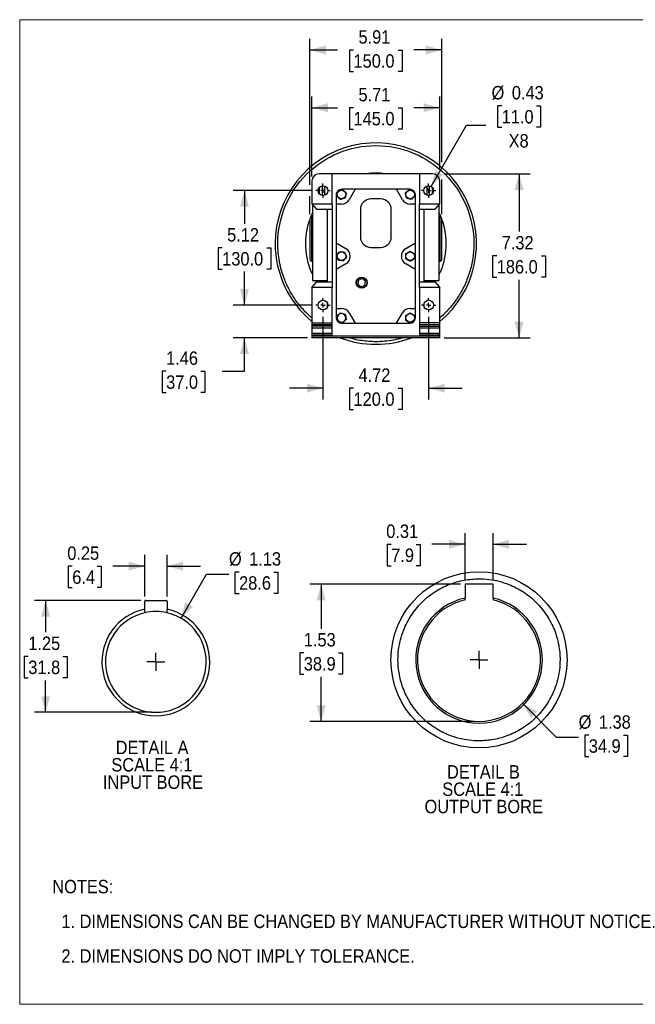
# Model space of a CAD drawing. Header units: inches. Extents: x 0 to 68, y 0 to 44.
# Tile 1 of 11: x 0 to 27.5, y 0 to 44. Entities that reach past the tile are written whole.
import ezdxf

# ---------------------------------------------------------------- set-up
doc = ezdxf.new("R2010")
doc.units = ezdxf.units.IN
doc.header["$LTSCALE"] = 4
doc.header["$MEASUREMENT"] = 0
doc.linetypes.add('SLD-Center', pattern=[0.75, 0.6, -0.05, 0.05, -0.05])
doc.linetypes.add('SLD-Solid', pattern=[0])
doc.layers.add('CENTER', color=40, linetype='SLD-Center')
doc.layers.add('SLD-DEFPOINTS', color=7, linetype='Continuous')
doc.layers.add('DIMENSIONS', color=140, linetype='SLD-Solid', lineweight=25)
doc.layers.add('TEXT', color=140, linetype='SLD-Solid', lineweight=25)
doc.styles.add('SLDTEXTSTYLE0', font='GOTHIC.TTF', dxfattribs={"width": 0.913})
doc.dimstyles.new('SLDDIMSTYLE0', dxfattribs={"dimtxt": 0.6, "dimasz": 0.72, "dimexe": 0, "dimexo": 0.0625, "dimgap": 0.15, "dimtad": 0, "dimtih": 1, "dimtoh": 1, "dimrnd": 1e-09, "dimzin": 12, "dimdsep": 46, "dimtxsty": 'SLDTEXTSTYLE0', "dimsah": 1, "dimcen": 0.09, "dimadec": 0, "dimazin": 3, "dimtfac": 1, "dimtmove": 0, "dimatfit": 0, "dimfxl": 0, "dimfrac": 2, "dimtolj": 1, "dimtzin": 12, "dimarcsym": 0})
doc.dimstyles.new('SLDDIMSTYLE1', dxfattribs={"dimtxt": 0.6, "dimasz": 0.72, "dimexe": 0, "dimexo": 0.0625, "dimgap": 0.15, "dimtad": 0, "dimtih": 1, "dimtoh": 1, "dimrnd": 1e-09, "dimzin": 12, "dimdsep": 46, "dimtxsty": 'SLDTEXTSTYLE0', "dimsah": 1, "dimcen": 0.09, "dimadec": 0, "dimazin": 3, "dimtfac": 1, "dimtofl": 0, "dimtmove": 0, "dimatfit": 3, "dimfxl": 0, "dimfrac": 2, "dimtolj": 1, "dimtzin": 12, "dimarcsym": 0})
doc.dimstyles.new('SLDDIMSTYLE10', dxfattribs={"dimtxt": 0.6, "dimasz": 0.72, "dimexe": 0, "dimexo": 0.0625, "dimgap": 0.15, "dimtad": 0, "dimtih": 1, "dimtoh": 1, "dimlfac": 0.25, "dimrnd": 1e-09, "dimdsep": 46, "dimtxsty": 'SLDTEXTSTYLE0', "dimsah": 1, "dimcen": 0.09, "dimadec": 0, "dimazin": 2, "dimtfac": 1, "dimtmove": 0, "dimatfit": 0, "dimfxl": 0, "dimfrac": 2, "dimtolj": 1, "dimtzin": 12, "dimarcsym": 0})
doc.dimstyles.new('SLDDIMSTYLE11', dxfattribs={"dimtxt": 0.6, "dimasz": 0.72, "dimexe": 0, "dimexo": 0.0625, "dimgap": 0.15, "dimtad": 0, "dimtih": 1, "dimtoh": 1, "dimlfac": 0.25, "dimrnd": 1e-09, "dimzin": 12, "dimdsep": 46, "dimtxsty": 'SLDTEXTSTYLE0', "dimsah": 1, "dimcen": 0.09, "dimadec": 0, "dimazin": 3, "dimtfac": 1, "dimtdec": 3, "dimtofl": 0, "dimtmove": 0, "dimatfit": 3, "dimfxl": 0, "dimfrac": 2, "dimtolj": 1, "dimtzin": 12, "dimarcsym": 0})
doc.dimstyles.new('SLDDIMSTYLE12', dxfattribs={"dimtxt": 0.6, "dimasz": 0.72, "dimexe": 0, "dimexo": 0.0625, "dimgap": 0.15, "dimtad": 0, "dimtih": 1, "dimtoh": 1, "dimlfac": 0.25, "dimrnd": 1e-09, "dimzin": 12, "dimdsep": 46, "dimtxsty": 'SLDTEXTSTYLE0', "dimsah": 1, "dimcen": 0, "dimadec": 0, "dimazin": 3, "dimtfac": 1, "dimtofl": 0, "dimtmove": 0, "dimatfit": 3, "dimfxl": 0, "dimfrac": 2, "dimtolj": 1, "dimtzin": 12, "dimarcsym": 0})
doc.dimstyles.new('SLDDIMSTYLE2', dxfattribs={"dimtxt": 0.6, "dimasz": 0.72, "dimexe": 0, "dimexo": 0.0625, "dimgap": 0.15, "dimtad": 0, "dimtih": 1, "dimtoh": 1, "dimrnd": 1e-09, "dimdsep": 46, "dimtxsty": 'SLDTEXTSTYLE0', "dimsah": 1, "dimcen": 0, "dimadec": 0, "dimazin": 2, "dimtfac": 1, "dimtofl": 0, "dimtmove": 0, "dimatfit": 3, "dimfxl": 0, "dimfrac": 2, "dimtolj": 1, "dimtzin": 12, "dimarcsym": 0})

# ---------------------------------------------------------------- blocks, each defined once
blk = doc.blocks.new('Block2')
at = {"color": 7, "linetype": 'SLD-Solid', "lineweight": 18}
for p, q in [((68, 44), (0, 44)), ((0, 0), (0, 44)), ((68, 0), (68, 44)), ((68, 0), (0, 0))]:
    blk.add_line(p, q, dxfattribs=at)
blk = doc.blocks.new('SW_NOTE_0')
at = {"layer": 'TEXT', "color": 0, "char_height": 0.6, "attachment_point": 1, "style": 'SLDTEXTSTYLE0'}
for s, insert in [('NOTES:', (0, 0.766)), ('  1. DIMENSIONS CAN BE CHANGED BY MANUFACTURER WITHOUT NOTICE.', (0, -0.785)), ('  2. DIMENSIONS DO NOT IMPLY TOLERANCE.', (0, -2.337))]:
    blk.add_mtext(s, dxfattribs=dict(at, insert=insert))
blk = doc.blocks.new('_D')
at = {"layer": 'DIMENSIONS'}
for p, q in [((10.05, 31.245), (10.05, 32.745)), ((13.042, 31.245), (9.55, 31.245)), ((12.866, 29.788), (9.55, 29.788)), ((10.05, 28.293), (10.05, 29.788)), ((6.546, 28.289), (6.363, 28.289)), ((6.363, 28.289), (6.363, 27.336)), ((8.097, 28.289), (8.28, 28.289)), ((8.28, 28.289), (8.28, 27.336)), ((9.05, 28.293), (10.05, 28.293)), ((6.363, 27.336), (6.546, 27.336)), ((8.28, 27.336), (8.097, 27.336))]:
    blk.add_line(p, q, dxfattribs=at)
for points in [[(10.05, 31.245), (10.25, 31.965), (9.85, 31.965)], [(10.05, 29.788), (9.85, 29.068), (10.25, 29.068)]]:
    blk.add_solid(points, dxfattribs=at)
at = {"layer": 'DIMENSIONS', "char_height": 0.6, "attachment_point": 1, "style": 'SLDTEXTSTYLE0'}
for s, insert in [('1.46', (6.546, 29.177)), ('37.0', (6.546, 28.103))]:
    blk.add_mtext(s, dxfattribs=dict(at, insert=insert))
blk = doc.blocks.new('_D_1')
at = {"layer": 'DIMENSIONS'}
for p, q in [((13.042, 36.363), (9.55, 36.363)), ((10.05, 36.363), (10.05, 34.883)), ((9.052, 33.799), (8.87, 33.799)), ((8.87, 33.799), (8.87, 32.847)), ((11.047, 33.799), (11.23, 33.799)), ((11.23, 33.799), (11.23, 32.847)), ((8.87, 32.847), (9.052, 32.847)), ((10.05, 31.245), (10.05, 32.725)), ((11.23, 32.847), (11.047, 32.847)), ((13.042, 31.245), (9.55, 31.245))]:
    blk.add_line(p, q, dxfattribs=at)
for points in [[(10.05, 36.363), (9.85, 35.643), (10.25, 35.643)], [(10.05, 31.245), (10.25, 31.965), (9.85, 31.965)]]:
    blk.add_solid(points, dxfattribs=at)
at = {"layer": 'DIMENSIONS', "char_height": 0.6, "attachment_point": 1, "style": 'SLDTEXTSTYLE0'}
for s, insert in [('5.12', (9.274, 34.687)), ('130.0', (9.052, 33.613))]:
    blk.add_mtext(s, dxfattribs=dict(at, insert=insert))
blk = doc.blocks.new('_D_2')
at = {"layer": 'DIMENSIONS'}
for p, q in [((13.066, 36.996), (13.066, 40.567)), ((18.775, 37.361), (18.775, 40.567)), ((13.066, 40.067), (14.214, 40.067)), ((14.923, 40.063), (14.74, 40.063)), ((14.74, 40.063), (14.74, 39.11)), ((16.918, 40.063), (17.101, 40.063)), ((17.101, 40.063), (17.101, 39.11)), ((18.775, 40.067), (17.627, 40.067)), ((14.74, 39.11), (14.923, 39.11)), ((17.101, 39.11), (16.918, 39.11))]:
    blk.add_line(p, q, dxfattribs=at)
for points in [[(13.066, 40.067), (13.786, 39.867), (13.786, 40.267)], [(18.775, 40.067), (18.055, 40.267), (18.055, 39.867)]]:
    blk.add_solid(points, dxfattribs=at)
at = {"layer": 'DIMENSIONS', "char_height": 0.6, "attachment_point": 1, "style": 'SLDTEXTSTYLE0'}
for s, insert in [('5.71', (15.145, 40.951)), ('145.0', (14.923, 39.877))]:
    blk.add_mtext(s, dxfattribs=dict(at, insert=insert))
blk = doc.blocks.new('_D_3')
at = {"layer": 'DIMENSIONS'}
for p, q in [((13.558, 30.728), (13.558, 27.033)), ((18.283, 30.728), (18.283, 27.033)), ((13.558, 27.533), (12.058, 27.533)), ((14.923, 27.528), (14.74, 27.528)), ((14.74, 27.528), (14.74, 26.576)), ((16.918, 27.528), (17.101, 27.528)), ((17.101, 27.528), (17.101, 26.576)), ((18.283, 27.533), (19.783, 27.533)), ((14.74, 26.576), (14.923, 26.576)), ((17.101, 26.576), (16.918, 26.576))]:
    blk.add_line(p, q, dxfattribs=at)
for points in [[(13.558, 27.533), (12.838, 27.733), (12.838, 27.333)], [(18.283, 27.533), (19.003, 27.333), (19.003, 27.733)]]:
    blk.add_solid(points, dxfattribs=at)
at = {"layer": 'DIMENSIONS', "char_height": 0.6, "attachment_point": 1, "style": 'SLDTEXTSTYLE0'}
for s, insert in [('4.72', (15.145, 28.416)), ('120.0', (14.923, 27.342))]:
    blk.add_mtext(s, dxfattribs=dict(at, insert=insert))
blk = doc.blocks.new('_D_4')
at = {"layer": 'DIMENSIONS'}
for p, q in [((18.965, 37.111), (22.824, 37.111)), ((22.324, 37.111), (22.324, 34.528)), ((21.326, 33.445), (21.143, 33.445)), ((21.143, 33.445), (21.143, 32.492)), ((23.321, 33.445), (23.504, 33.445)), ((23.504, 33.445), (23.504, 32.492)), ((21.143, 32.492), (21.326, 32.492)), ((22.324, 29.788), (22.324, 32.37)), ((23.504, 32.492), (23.321, 32.492)), ((18.975, 29.788), (22.824, 29.788))]:
    blk.add_line(p, q, dxfattribs=at)
for points in [[(22.324, 37.111), (22.124, 36.391), (22.524, 36.391)], [(22.324, 29.788), (22.524, 30.508), (22.124, 30.508)]]:
    blk.add_solid(points, dxfattribs=at)
at = {"layer": 'DIMENSIONS', "char_height": 0.6, "attachment_point": 1, "style": 'SLDTEXTSTYLE0'}
for s, insert in [('7.32', (21.548, 34.333)), ('186.0', (21.326, 33.259))]:
    blk.add_mtext(s, dxfattribs=dict(at, insert=insert))
blk = doc.blocks.new('_D_5')
at = {"layer": 'DIMENSIONS'}
for p, q in [((21.548, 40.15), (21.365, 40.15)), ((21.365, 40.15), (21.365, 39.198)), ((23.099, 40.15), (23.282, 40.15)), ((23.282, 40.15), (23.282, 39.198)), ((18.391, 36.55), (19.97, 39.286)), ((19.97, 39.286), (20.845, 39.286)), ((21.365, 39.198), (21.548, 39.198)), ((23.282, 39.198), (23.099, 39.198))]:
    blk.add_line(p, q, dxfattribs=at)
blk.add_solid([(18.391, 36.55), (18.924, 37.074), (18.578, 37.274)], dxfattribs=at)
at = {"layer": 'DIMENSIONS', "char_height": 0.6, "attachment_point": 1, "style": 'SLDTEXTSTYLE0'}
for s, insert in [('%%c', (21.095, 41.038)), ('0.43', (22, 41.038)), ('11.0', (21.548, 39.964)), ('X8', (21.858, 38.89))]:
    blk.add_mtext(s, dxfattribs=dict(at, insert=insert))
blk = doc.blocks.new('_D_6')
at = {"layer": 'DIMENSIONS'}
for p, q in [((12.968, 36.613), (12.968, 43.146)), ((18.873, 37.636), (18.873, 43.146)), ((12.968, 42.646), (14.214, 42.646)), ((14.923, 42.641), (14.74, 42.641)), ((14.74, 42.641), (14.74, 41.689)), ((16.918, 42.641), (17.101, 42.641)), ((17.101, 42.641), (17.101, 41.689)), ((18.873, 42.646), (17.627, 42.646)), ((14.74, 41.689), (14.923, 41.689)), ((17.101, 41.689), (16.918, 41.689)), ((18.873, 35.303), (18.873, 36.861)), ((12.968, 35.303), (12.968, 36.113))]:
    blk.add_line(p, q, dxfattribs=at)
for points in [[(12.968, 42.646), (13.688, 42.446), (13.688, 42.846)], [(18.873, 42.646), (18.153, 42.846), (18.153, 42.446)]]:
    blk.add_solid(points, dxfattribs=at)
at = {"layer": 'DIMENSIONS', "char_height": 0.6, "attachment_point": 1, "style": 'SLDTEXTSTYLE0'}
for s, insert in [('5.91', (15.145, 43.529)), ('150.0', (14.923, 42.455))]:
    blk.add_mtext(s, dxfattribs=dict(at, insert=insert))
blk = doc.blocks.new('SW_CENTERMARKSYMBOL_0')
at = {"layer": 'CENTER', "color": 0}
for p, q in [((-0.2, 0), (-0.317, 0)), ((0, 0), (-0.1, 0)), ((0, 0.2), (0, 0.317)), ((0, 0), (0, 0.1)), ((0, 0), (0, -0.1)), ((0, 0), (0.1, 0)), ((0.2, 0), (0.317, 0)), ((0, -0.2), (0, -0.317))]:
    blk.add_line(p, q, dxfattribs=at)
blk = doc.blocks.new('SW_CENTERMARKSYMBOL_1')
at = {"layer": 'CENTER', "color": 0}
for p, q in [((-0.2, 0), (-0.317, 0)), ((0, 0), (-0.1, 0)), ((0, 0.2), (0, 0.317)), ((0, 0), (0, 0.1)), ((0, 0), (0, -0.1)), ((0, 0), (0.1, 0)), ((0.2, 0), (0.317, 0)), ((0, -0.2), (0, -0.317))]:
    blk.add_line(p, q, dxfattribs=at)
blk = doc.blocks.new('SW_CENTERMARKSYMBOL_2')
at = {"layer": 'CENTER', "color": 0}
for p, q in [((-0.2, 0), (-0.317, 0)), ((0, 0), (-0.1, 0)), ((0, 0.2), (0, 0.317)), ((0, 0), (0, 0.1)), ((0, 0), (0, -0.1)), ((0, 0), (0.1, 0)), ((0.2, 0), (0.317, 0)), ((0, -0.2), (0, -0.317))]:
    blk.add_line(p, q, dxfattribs=at)
blk = doc.blocks.new('SW_CENTERMARKSYMBOL_3')
at = {"layer": 'CENTER', "color": 0}
for p, q in [((-0.2, 0), (-0.317, 0)), ((0, 0), (-0.1, 0)), ((0, 0.2), (0, 0.317)), ((0, 0), (0, 0.1)), ((0, 0), (0, -0.1)), ((0, 0), (0.1, 0)), ((0.2, 0), (0.317, 0)), ((0, -0.2), (0, -0.317))]:
    blk.add_line(p, q, dxfattribs=at)
blk = doc.blocks.new('_D_24')
at = {"layer": 'DIMENSIONS'}
for p, q in [((5.588, 18.217), (5.588, 20.08)), ((6.588, 18.217), (6.588, 20.08)), ((2.35, 19.575), (2.167, 19.575)), ((2.167, 19.575), (2.167, 18.622)), ((3.458, 19.575), (3.641, 19.575)), ((3.641, 19.575), (3.641, 18.622)), ((5.588, 19.58), (4.167, 19.58)), ((6.588, 19.58), (8.088, 19.58)), ((2.167, 18.622), (2.35, 18.622)), ((3.641, 18.622), (3.458, 18.622))]:
    blk.add_line(p, q, dxfattribs=at)
for points in [[(5.588, 19.58), (4.868, 19.78), (4.868, 19.38)], [(6.588, 19.58), (7.308, 19.38), (7.308, 19.78)]]:
    blk.add_solid(points, dxfattribs=at)
at = {"layer": 'DIMENSIONS', "char_height": 0.6, "attachment_point": 1, "style": 'SLDTEXTSTYLE0'}
for s, insert in [('0.25', (2.128, 20.463)), ('6.4', (2.35, 19.389))]:
    blk.add_mtext(s, dxfattribs=dict(at, insert=insert))
blk = doc.blocks.new('_D_25')
at = {"layer": 'DIMENSIONS'}
for p, q in [((5.419, 18.049), (0.661, 18.049)), ((1.161, 18.049), (1.161, 16.628)), ((0.385, 15.544), (0.202, 15.544)), ((0.202, 15.544), (0.202, 14.592)), ((1.936, 15.544), (2.119, 15.544)), ((2.119, 15.544), (2.119, 14.592)), ((0.202, 14.592), (0.385, 14.592)), ((2.119, 14.592), (1.936, 14.592)), ((1.161, 13.049), (1.161, 14.47)), ((5.888, 13.049), (0.661, 13.049))]:
    blk.add_line(p, q, dxfattribs=at)
for points in [[(1.161, 18.049), (0.961, 17.329), (1.361, 17.329)], [(1.161, 13.049), (1.361, 13.769), (0.961, 13.769)]]:
    blk.add_solid(points, dxfattribs=at)
at = {"layer": 'DIMENSIONS', "char_height": 0.6, "attachment_point": 1, "style": 'SLDTEXTSTYLE0'}
for s, insert in [('1.25', (0.385, 16.433)), ('31.8', (0.385, 15.358))]:
    blk.add_mtext(s, dxfattribs=dict(at, insert=insert))
blk = doc.blocks.new('_D_26')
at = {"layer": 'DIMENSIONS'}
for p, q in [((7.214, 17.25), (8.355, 19.227)), ((8.355, 19.227), (9.355, 19.227)), ((9.808, 19.315), (9.625, 19.315)), ((9.625, 19.315), (9.625, 18.363)), ((11.359, 19.315), (11.542, 19.315)), ((11.542, 19.315), (11.542, 18.363)), ((9.625, 18.363), (9.808, 18.363)), ((11.542, 18.363), (11.359, 18.363))]:
    blk.add_line(p, q, dxfattribs=at)
blk.add_solid([(7.214, 17.25), (7.747, 17.773), (7.4, 17.973)], dxfattribs=at)
at = {"layer": 'DIMENSIONS', "char_height": 0.6, "attachment_point": 1, "style": 'SLDTEXTSTYLE0'}
for s, insert in [('%%c', (9.355, 20.204)), ('1.13', (10.26, 20.204)), ('28.6', (9.808, 19.129))]:
    blk.add_mtext(s, dxfattribs=dict(at, insert=insert))
blk = doc.blocks.new('SW_NOTE_1')
at = {"layer": 'TEXT', "color": 0, "char_height": 0.6, "attachment_point": 2, "style": 'SLDTEXTSTYLE0'}
for s, insert in [('DETAIL A', (1.613, 0.766)), ('SCALE 4:1', (1.604, -0.009)), ('INPUT BORE', (1.653, -0.785))]:
    blk.add_mtext(s, dxfattribs=dict(at, insert=insert))
blk = doc.blocks.new('SW_CENTERMARKSYMBOL_14')
at = {"layer": 'CENTER', "color": 0}
for q in [(-0.4, 0), (0, 0.4), (0, -0.4), (0.4, 0)]:
    blk.add_line((0, 0), q, dxfattribs=at)
blk = doc.blocks.new('_D_27')
at = {"layer": 'DIMENSIONS'}
for p, q in [((19.909, 18.969), (19.909, 21.057)), ((21.159, 18.969), (21.159, 21.057)), ((16.609, 20.552), (16.426, 20.552)), ((16.426, 20.552), (16.426, 19.6)), ((17.717, 20.552), (17.9, 20.552)), ((17.9, 20.552), (17.9, 19.6)), ((19.909, 20.557), (18.426, 20.557)), ((21.159, 20.557), (22.659, 20.557)), ((16.426, 19.6), (16.609, 19.6)), ((17.9, 19.6), (17.717, 19.6))]:
    blk.add_line(p, q, dxfattribs=at)
for points in [[(19.909, 20.557), (19.189, 20.757), (19.189, 20.357)], [(21.159, 20.557), (21.879, 20.357), (21.879, 20.757)]]:
    blk.add_solid(points, dxfattribs=at)
at = {"layer": 'DIMENSIONS', "char_height": 0.6, "attachment_point": 1, "style": 'SLDTEXTSTYLE0'}
for s, insert in [('0.31', (16.387, 21.44)), ('7.9', (16.609, 20.366))]:
    blk.add_mtext(s, dxfattribs=dict(at, insert=insert))
blk = doc.blocks.new('_D_28')
at = {"layer": 'DIMENSIONS'}
for p, q in [((19.709, 18.769), (12.976, 18.769)), ((13.476, 18.769), (13.476, 16.785)), ((12.7, 15.702), (12.517, 15.702)), ((12.517, 15.702), (12.517, 14.749)), ((14.251, 15.702), (14.434, 15.702)), ((14.434, 15.702), (14.434, 14.749)), ((12.517, 14.749), (12.7, 14.749)), ((13.476, 12.644), (13.476, 14.627)), ((14.434, 14.749), (14.251, 14.749)), ((20.334, 12.644), (12.976, 12.644))]:
    blk.add_line(p, q, dxfattribs=at)
for points in [[(13.476, 18.769), (13.276, 18.049), (13.676, 18.049)], [(13.476, 12.644), (13.676, 13.364), (13.276, 13.364)]]:
    blk.add_solid(points, dxfattribs=at)
at = {"layer": 'DIMENSIONS', "char_height": 0.6, "attachment_point": 1, "style": 'SLDTEXTSTYLE0'}
for s, insert in [('1.53', (12.7, 16.59)), ('38.9', (12.7, 15.516))]:
    blk.add_mtext(s, dxfattribs=dict(at, insert=insert))
blk = doc.blocks.new('_D_29')
at = {"layer": 'DIMENSIONS'}
for p, q in [((22.478, 13.45), (23.988, 11.94)), ((23.988, 11.94), (24.988, 11.94)), ((25.441, 12.028), (25.258, 12.028)), ((25.258, 12.028), (25.258, 11.075)), ((26.992, 12.028), (27.175, 12.028)), ((27.175, 12.028), (27.175, 11.075)), ((25.258, 11.075), (25.441, 11.075)), ((27.175, 11.075), (26.992, 11.075))]:
    blk.add_line(p, q, dxfattribs=at)
blk.add_solid([(22.478, 13.45), (22.846, 12.799), (23.129, 13.082)], dxfattribs=at)
at = {"layer": 'DIMENSIONS', "char_height": 0.6, "attachment_point": 1, "style": 'SLDTEXTSTYLE0'}
for s, insert in [('%%c', (24.988, 12.916)), ('1.38', (25.893, 12.916)), ('34.9', (25.441, 11.842))]:
    blk.add_mtext(s, dxfattribs=dict(at, insert=insert))
blk = doc.blocks.new('SW_NOTE_2')
at = {"layer": 'TEXT', "color": 0, "char_height": 0.6, "attachment_point": 2, "style": 'SLDTEXTSTYLE0'}
for s, insert in [('DETAIL B', (1.566, 0.766)), ('SCALE 4:1', (1.538, -0.009)), ('OUTPUT BORE', (1.577, -0.785))]:
    blk.add_mtext(s, dxfattribs=dict(at, insert=insert))
blk = doc.blocks.new('SW_CENTERMARKSYMBOL_15')
at = {"layer": 'CENTER', "color": 0}
for q in [(-0.4, 0), (0, 0.4), (0, -0.4), (0.4, 0)]:
    blk.add_line((0, 0), q, dxfattribs=at)

msp = doc.modelspace()

# ---------------------------------------------------------------- linework, layer by layer
for p, q in [((13.972, 37.111), (13.381, 37.111)), ((13.972, 35.772), (13.972, 37.111)), ((17.869, 37.111), (13.972, 37.111)), ((18.46, 37.111), (17.869, 37.111)), ((17.869, 37.111), (17.869, 35.772)), ((13.066, 36.796), (13.066, 35.772)), ((13.539, 36.147), (13.539, 36.578)), ((13.62, 36.57), (13.62, 36.155)), ((18.222, 36.155), (18.222, 36.57)), ((18.302, 36.578), (18.302, 36.147)), ((18.775, 35.772), (18.775, 36.796)), ((13.388, 36.282), (13.358, 36.28)), ((13.387, 36.496), (13.387, 36.373)), ((14.149, 36.174), (14.149, 35.76)), ((14.994, 36.422), (14.405, 36.422)), ((14.994, 36.422), (14.726, 35.957)), ((16.847, 36.422), (14.994, 36.422)), ((17.115, 35.957), (16.847, 36.422)), ((17.437, 36.422), (16.847, 36.422)), ((17.692, 35.76), (17.692, 36.174)), ((18.454, 36.374), (18.454, 36.496)), ((13.066, 35.772), (13.972, 35.772)), ((13.066, 35.772), (13.263, 35.536)), ((13.086, 35.749), (13.086, 32.347)), ((13.972, 35.772), (13.972, 35.536)), ((14.149, 35.76), (14.149, 34.021)), ((14.385, 35.76), (14.149, 35.76)), ((16.137, 35.989), (15.704, 35.989)), ((17.692, 35.76), (17.456, 35.76)), ((17.692, 34.021), (17.692, 35.76)), ((17.869, 35.772), (18.775, 35.772)), ((17.869, 35.536), (17.869, 35.772)), ((18.578, 35.536), (18.775, 35.772)), ((18.755, 32.347), (18.755, 35.749)), ((13.263, 35.536), (13.755, 35.536)), ((13.755, 35.536), (13.972, 35.536)), ((13.755, 32.268), (13.755, 35.536)), ((13.972, 35.536), (13.972, 32.268)), ((15.232, 35.516), (15.232, 34.296)), ((16.61, 34.296), (16.61, 35.516)), ((17.869, 35.536), (18.086, 35.536)), ((17.869, 32.268), (17.869, 35.536)), ((18.086, 35.536), (18.578, 35.536)), ((18.086, 32.268), (18.086, 35.536)), ((13.086, 35.182), (13.047, 35.182)), ((13.047, 35.182), (13.047, 34.197)), ((18.795, 35.182), (18.755, 35.182)), ((18.795, 34.197), (18.795, 35.182)), ((13.047, 34.197), (13.047, 33.213)), ((14.149, 34.021), (14.582, 33.771)), ((14.149, 34.021), (14.149, 32.839)), ((17.259, 33.771), (17.692, 34.021)), ((17.692, 32.839), (17.692, 34.021)), ((18.795, 33.213), (18.795, 34.197)), ((15.704, 33.823), (16.137, 33.823)), ((13.047, 33.213), (13.086, 33.213)), ((14.582, 33.089), (14.149, 32.839)), ((17.692, 32.839), (17.259, 33.089)), ((18.755, 33.213), (18.795, 33.213)), ((14.149, 32.839), (14.149, 31.099)), ((17.692, 31.099), (17.692, 32.839)), ((13.066, 32.032), (13.263, 32.268)), ((13.086, 32.347), (13.755, 32.347)), ((13.755, 32.268), (13.263, 32.268)), ((13.322, 32.347), (13.322, 32.268)), ((13.972, 32.268), (13.755, 32.268)), ((13.972, 32.268), (13.972, 32.032)), ((15.146, 32.359), (15.123, 32.179)), ((15.123, 32.179), (15.267, 32.068)), ((15.314, 32.429), (15.146, 32.359)), ((15.267, 32.068), (15.435, 32.138)), ((15.459, 32.318), (15.314, 32.429)), ((15.435, 32.138), (15.459, 32.318)), ((17.869, 32.032), (17.869, 32.268)), ((18.086, 32.268), (17.869, 32.268)), ((18.086, 32.347), (18.755, 32.347)), ((18.578, 32.268), (18.086, 32.268)), ((18.519, 32.268), (18.519, 32.347)), ((18.578, 32.268), (18.775, 32.032)), ((13.972, 32.032), (13.066, 32.032)), ((13.066, 32.032), (13.066, 30.457)), ((13.972, 30.457), (13.972, 32.032)), ((18.775, 32.032), (17.869, 32.032)), ((17.869, 32.032), (17.869, 30.457)), ((18.775, 30.457), (18.775, 32.032)), ((13.755, 31.154), (13.755, 31.335)), ((18.086, 31.154), (18.086, 31.335)), ((14.149, 31.099), (14.385, 31.099)), ((14.149, 31.099), (14.149, 30.693)), ((14.325, 30.893), (14.334, 30.86)), ((14.726, 30.902), (14.994, 30.438)), ((16.847, 30.438), (17.115, 30.902)), ((17.456, 31.099), (17.692, 31.099)), ((17.692, 30.693), (17.692, 31.099)), ((13.066, 30.457), (13.972, 30.457)), ((13.066, 30.457), (13.066, 30.379)), ((13.066, 30.379), (13.972, 30.379)), ((13.066, 30.379), (13.066, 30.3)), ((13.972, 30.379), (13.972, 30.457)), ((13.972, 30.3), (13.972, 30.379)), ((14.405, 30.438), (14.994, 30.438)), ((14.437, 30.487), (14.446, 30.455)), ((14.994, 30.438), (16.847, 30.438)), ((16.847, 30.438), (17.436, 30.438)), ((18.775, 30.457), (17.869, 30.457)), ((17.869, 30.457), (17.869, 30.379)), ((17.869, 30.379), (18.775, 30.379)), ((17.869, 30.379), (17.869, 30.3)), ((18.775, 30.379), (18.775, 30.457)), ((18.775, 30.3), (18.775, 30.379)), ((13.972, 30.3), (13.066, 30.3)), ((13.066, 30.3), (13.066, 30.221)), ((13.972, 30.221), (13.066, 30.221)), ((13.066, 30.221), (13.066, 29.985)), ((13.066, 29.985), (13.972, 29.985)), ((13.066, 29.985), (13.066, 29.906)), ((13.972, 30.221), (13.972, 30.3)), ((13.972, 29.985), (13.972, 30.221)), ((13.972, 29.906), (13.972, 29.985)), ((17.869, 30.3), (18.775, 30.3)), ((17.869, 30.3), (17.869, 30.221)), ((18.775, 30.221), (17.869, 30.221)), ((17.869, 30.221), (17.869, 29.985)), ((17.869, 29.985), (18.775, 29.985)), ((17.869, 29.985), (17.869, 29.906)), ((18.775, 30.221), (18.775, 30.3)), ((18.775, 29.985), (18.775, 30.221)), ((18.775, 29.906), (18.775, 29.985)), ((13.972, 29.906), (13.066, 29.906)), ((13.066, 29.906), (13.066, 29.867)), ((13.066, 29.867), (18.775, 29.867)), ((13.066, 29.867), (13.066, 29.788)), ((18.775, 29.788), (13.066, 29.788)), ((18.775, 29.906), (17.869, 29.906)), ((18.775, 29.867), (18.775, 29.906)), ((18.775, 29.788), (18.775, 29.867)), ((21.159, 18.769), (19.909, 18.769)), ((19.909, 18.769), (19.909, 18.156)), ((21.159, 18.156), (21.159, 18.769)), ((5.619, 18.049), (6.556, 18.049)), ((19.909, 18.072), (19.909, 18.156)), ((21.159, 18.156), (21.159, 18.072)), ((5.588, 17.656), (5.588, 18.017)), ((5.588, 17.495), (5.588, 17.656)), ((6.588, 18.017), (6.588, 17.656)), ((6.588, 17.495), (6.588, 17.656))]:
    msp.add_line(p, q)
at = {"flags": 128}
for points in [[(18.483, 36.28), (18.469, 36.281), (18.453, 36.282)], [(13.285, 32.268), (13.24, 32.34), (13.235, 32.347)], [(18.606, 32.347), (18.602, 32.34), (18.556, 32.268)]]:
    msp.add_lwpolyline(points, dxfattribs=at)
for centre, radius in [((13.558, 36.363), 0.217), ((18.283, 36.363), 0.217), ((14.385, 36.186), 0.193), ((17.456, 36.186), 0.193), ((14.385, 33.43), 0.193), ((17.456, 33.43), 0.193), ((15.291, 32.249), 0.246), ((15.291, 32.249), 0.245), ((15.291, 32.249), 0.228), ((13.558, 31.245), 0.217), ((18.283, 31.245), 0.217), ((17.456, 30.674), 0.193), ((20.534, 15.394), 3.937)]:
    msp.add_circle(centre, radius)
for centre, radius, start, end in [((15.921, 33.993), 4.5, 309.3678, 180), ((13.381, 36.796), 0.315, 90, 180), ((15.921, 33.993), 3.15, 81.8904, 98.1096), ((18.46, 36.796), 0.315, 0, 90), ((14.405, 36.166), 0.256, 138.791, 178.2368), ((14.405, 36.166), 0.256, 90, 136.6108), ((17.437, 36.166), 0.256, 1.7632, 90), ((14.385, 36.154), 0.394, 270, 330), ((15.704, 35.516), 0.472, 90, 180), ((16.137, 35.516), 0.472, 0, 90), ((17.456, 36.154), 0.394, 210, 270), ((15.921, 33.993), 3.15, 154.1581, 158.1675), ((15.921, 33.993), 3.15, 21.8325, 25.8419), ((15.921, 33.993), 3.15, 159.8576, 205.8419), ((13.047, 35.103), 0.0787, 90, 180), ((15.921, 33.993), 3.15, 334.1581, 20.1591), ((18.795, 35.103), 0.0787, 0, 90), ((15.921, 33.993), 4.5, 180, 230.6322), ((15.704, 34.296), 0.472, 180, 270), ((16.137, 34.296), 0.472, 270, 0), ((14.385, 33.43), 0.394, 300, 60), ((17.456, 33.43), 0.394, 120, 240), ((13.047, 33.292), 0.0787, 180, 270), ((18.795, 33.292), 0.0787, 270, 0), ((14.385, 30.674), 0.193, 105.3847, 285.3847), ((14.385, 30.674), 0.193, 285.3847, 105.3847), ((14.385, 30.705), 0.394, 30, 90), ((17.456, 30.705), 0.394, 90, 150), ((14.405, 30.693), 0.256, 180, 270), ((17.436, 30.693), 0.256, 270, 0), ((15.921, 33.993), 4.5, 249.1287, 290.8713), ((5.619, 18.017), 0.0315, 89.9998, 180.0001), ((6.556, 18.017), 0.0315, 359.9999, 90.0002), ((20.534, 15.394), 2.832, 102.7503, 77.2497), ((20.534, 15.394), 2.75, 103.1366, 76.8634), ((6.088, 15.3), 2.409, 101.9808, 78.0192), ((6.088, 15.3), 2.251, 102.8327, 77.1673), ((6.088, 15.3), 2.251, 77.1673, 102.8327)]:
    msp.add_arc(centre, radius, start, end)
for points, knots in [([(11.539, 33.993), (11.539, 35.155), (12, 36.269), (13.644, 37.913), (14.759, 38.375), (17.083, 38.375), (18.197, 37.913), (19.841, 36.269), (20.303, 35.155), (20.303, 33.993)], [0, 0, 0, 0, 0.25, 0.25, 0.5, 0.5, 0.75, 0.75, 1, 1, 1, 1]), ([(13.387, 36.373), (13.387, 36.364), (13.387, 36.339), (13.388, 36.296), (13.388, 36.259), (13.388, 36.237), (13.388, 36.234)], [0, 0, 0, 0, 0.201479, 0.538333, 0.929012, 1, 1, 1, 1]), ([(14.169, 36.116), (14.177, 36.153), (14.185, 36.19), (14.197, 36.245), (14.201, 36.264), (14.209, 36.302), (14.213, 36.32), (14.217, 36.338)], [0, 0, 0, 0, 0.5, 0.5, 0.75, 0.75, 1, 1, 1, 1]), ([(14.337, 35.963), (14.309, 35.989), (14.281, 36.014), (14.239, 36.052), (14.225, 36.065), (14.197, 36.091), (14.183, 36.104), (14.169, 36.116)], [0, 0, 0, 0, 0.5, 0.5, 0.75, 0.75, 1, 1, 1, 1]), ([(14.217, 36.338), (14.253, 36.35), (14.288, 36.361), (14.343, 36.379), (14.361, 36.385), (14.397, 36.396), (14.415, 36.402), (14.433, 36.408)], [0, 0, 0, 0, 0.5, 0.5, 0.75, 0.75, 1, 1, 1, 1]), ([(14.433, 36.408), (14.461, 36.383), (14.489, 36.357), (14.531, 36.319), (14.545, 36.306), (14.574, 36.28), (14.588, 36.268), (14.602, 36.255)], [0, 0, 0, 0, 0.5, 0.5, 0.75, 0.75, 1, 1, 1, 1]), ([(14.602, 36.255), (14.594, 36.218), (14.586, 36.182), (14.574, 36.126), (14.57, 36.107), (14.561, 36.07), (14.557, 36.051), (14.553, 36.033)], [0, 0, 0, 0, 0.5, 0.5, 0.75, 0.75, 1, 1, 1, 1]), ([(17.24, 36.255), (17.267, 36.28), (17.295, 36.306), (17.338, 36.344), (17.352, 36.357), (17.38, 36.382), (17.394, 36.395), (17.408, 36.408)], [0, 0, 0, 0, 0.5, 0.5, 0.75, 0.75, 1, 1, 1, 1]), ([(17.288, 36.033), (17.28, 36.07), (17.272, 36.107), (17.26, 36.162), (17.256, 36.181), (17.248, 36.218), (17.244, 36.237), (17.24, 36.255)], [0, 0, 0, 0, 0.5, 0.5, 0.75, 0.75, 1, 1, 1, 1]), ([(17.408, 36.408), (17.444, 36.396), (17.48, 36.385), (17.534, 36.367), (17.552, 36.361), (17.589, 36.35), (17.607, 36.344), (17.625, 36.338)], [0, 0, 0, 0, 0.5, 0.5, 0.75, 0.75, 1, 1, 1, 1]), ([(17.672, 36.116), (17.645, 36.091), (17.617, 36.066), (17.574, 36.027), (17.56, 36.014), (17.532, 35.989), (17.518, 35.976), (17.504, 35.963)], [0, 0, 0, 0, 0.5, 0.5, 0.75, 0.75, 1, 1, 1, 1]), ([(17.625, 36.338), (17.632, 36.302), (17.64, 36.265), (17.652, 36.209), (17.656, 36.19), (17.664, 36.153), (17.668, 36.134), (17.672, 36.116)], [0, 0, 0, 0, 0.5, 0.5, 0.75, 0.75, 1, 1, 1, 1]), ([(18.453, 36.236), (18.453, 36.238), (18.454, 36.284), (18.454, 36.331), (18.454, 36.373), (18.454, 36.374)], [0, 0, 0, 0, 0.0563, 0.985714, 1, 1, 1, 1]), ([(14.553, 36.033), (14.518, 36.021), (14.482, 36.01), (14.428, 35.992), (14.409, 35.987), (14.373, 35.975), (14.355, 35.969), (14.337, 35.963)], [0, 0, 0, 0, 0.5, 0.5, 0.75, 0.75, 1, 1, 1, 1]), ([(17.504, 35.963), (17.468, 35.975), (17.432, 35.986), (17.378, 36.004), (17.36, 36.01), (17.323, 36.021), (17.305, 36.027), (17.288, 36.033)], [0, 0, 0, 0, 0.5, 0.5, 0.75, 0.75, 1, 1, 1, 1]), ([(12.968, 35.103), (12.968, 35.103), (12.968, 35.008), (12.968, 34.668), (12.968, 34.438), (12.968, 33.957), (12.968, 33.727), (12.968, 33.387), (12.968, 33.292), (12.968, 33.292)], [0, 0, 0, 0, 0.25, 0.25, 0.5, 0.5, 0.75, 0.75, 1, 1, 1, 1]), ([(18.873, 33.292), (18.873, 33.292), (18.873, 33.387), (18.873, 33.727), (18.873, 33.957), (18.873, 34.438), (18.873, 34.668), (18.873, 35.008), (18.873, 35.103), (18.873, 35.103)], [0, 0, 0, 0, 0.25, 0.25, 0.5, 0.5, 0.75, 0.75, 1, 1, 1, 1]), ([(13.066, 30.674), (12.983, 30.746), (12.824, 30.884), (12.614, 31.113), (12.423, 31.347), (12.251, 31.592), (12.096, 31.847), (11.961, 32.109), (11.825, 32.421), (11.702, 32.782), (11.607, 33.19), (11.549, 33.594), (11.542, 33.861), (11.539, 33.993)], [0, 0, 0, 0, 0.087205, 0.167363, 0.247334, 0.327071, 0.405963, 0.484266, 0.561936, 0.676057, 0.787352, 0.895436, 1, 1, 1, 1]), ([(20.303, 33.993), (20.3, 33.888), (20.296, 33.675), (20.259, 33.353), (20.199, 33.028), (20.112, 32.701), (20.005, 32.394), (19.881, 32.109), (19.745, 31.847), (19.564, 31.549), (19.328, 31.225), (19.057, 30.928), (18.869, 30.745), (18.783, 30.675), (18.775, 30.669)], [0, 0, 0, 0, 0.0835788, 0.1692773, 0.2569697, 0.3465084, 0.4377286, 0.5153242, 0.5935572, 0.6723832, 0.7918593, 0.9119741, 0.9920601, 1, 1, 1, 1]), ([(14.159, 33.453), (14.181, 33.484), (14.203, 33.514), (14.237, 33.56), (14.248, 33.576), (14.271, 33.607), (14.282, 33.622), (14.293, 33.637)], [0, 0, 0, 0, 0.5, 0.5, 0.75, 0.75, 1, 1, 1, 1]), ([(14.252, 33.246), (14.236, 33.28), (14.221, 33.314), (14.198, 33.367), (14.19, 33.384), (14.174, 33.419), (14.167, 33.436), (14.159, 33.453)], [0, 0, 0, 0, 0.5, 0.5, 0.75, 0.75, 1, 1, 1, 1]), ([(14.293, 33.637), (14.33, 33.633), (14.367, 33.629), (14.424, 33.624), (14.443, 33.622), (14.481, 33.618), (14.5, 33.616), (14.519, 33.614)], [0, 0, 0, 0, 0.5, 0.5, 0.75, 0.75, 1, 1, 1, 1]), ([(14.519, 33.614), (14.534, 33.579), (14.549, 33.545), (14.573, 33.493), (14.58, 33.475), (14.596, 33.44), (14.604, 33.423), (14.611, 33.406)], [0, 0, 0, 0, 0.5, 0.5, 0.75, 0.75, 1, 1, 1, 1]), ([(17.258, 33.318), (17.258, 33.355), (17.259, 33.393), (17.259, 33.45), (17.26, 33.469), (17.26, 33.507), (17.26, 33.526), (17.26, 33.545)], [0, 0, 0, 0, 0.5, 0.5, 0.75, 0.75, 1, 1, 1, 1]), ([(17.26, 33.545), (17.293, 33.564), (17.326, 33.582), (17.375, 33.61), (17.392, 33.62), (17.425, 33.638), (17.442, 33.648), (17.458, 33.657)], [0, 0, 0, 0, 0.5, 0.5, 0.75, 0.75, 1, 1, 1, 1]), ([(17.458, 33.657), (17.49, 33.638), (17.523, 33.619), (17.572, 33.59), (17.589, 33.58), (17.621, 33.561), (17.638, 33.551), (17.654, 33.541)], [0, 0, 0, 0, 0.5, 0.5, 0.75, 0.75, 1, 1, 1, 1]), ([(17.654, 33.541), (17.654, 33.504), (17.653, 33.466), (17.653, 33.409), (17.653, 33.39), (17.652, 33.352), (17.652, 33.333), (17.652, 33.314)], [0, 0, 0, 0, 0.5, 0.5, 0.75, 0.75, 1, 1, 1, 1]), ([(14.478, 33.222), (14.44, 33.226), (14.403, 33.23), (14.346, 33.236), (14.327, 33.238), (14.289, 33.242), (14.27, 33.244), (14.252, 33.246)], [0, 0, 0, 0, 0.5, 0.5, 0.75, 0.75, 1, 1, 1, 1]), ([(14.611, 33.406), (14.589, 33.376), (14.567, 33.345), (14.534, 33.299), (14.522, 33.284), (14.5, 33.253), (14.489, 33.237), (14.478, 33.222)], [0, 0, 0, 0, 0.5, 0.5, 0.75, 0.75, 1, 1, 1, 1]), ([(17.454, 33.202), (17.422, 33.221), (17.389, 33.241), (17.34, 33.27), (17.324, 33.279), (17.291, 33.299), (17.274, 33.308), (17.258, 33.318)], [0, 0, 0, 0, 0.5, 0.5, 0.75, 0.75, 1, 1, 1, 1]), ([(17.652, 33.314), (17.619, 33.296), (17.586, 33.277), (17.537, 33.249), (17.52, 33.24), (17.487, 33.221), (17.47, 33.212), (17.454, 33.202)], [0, 0, 0, 0, 0.5, 0.5, 0.75, 0.75, 1, 1, 1, 1]), ([(14.165, 30.731), (14.192, 30.758), (14.218, 30.785), (14.258, 30.825), (14.272, 30.839), (14.298, 30.866), (14.312, 30.88), (14.325, 30.893)], [0, 0, 0, 0, 0.5, 0.5, 0.75, 0.75, 1, 1, 1, 1]), ([(14.325, 30.893), (14.361, 30.883), (14.398, 30.874), (14.453, 30.86), (14.471, 30.855), (14.508, 30.845), (14.527, 30.84), (14.545, 30.836)], [0, 0, 0, 0, 0.5, 0.5, 0.75, 0.75, 1, 1, 1, 1]), ([(14.545, 30.836), (14.555, 30.799), (14.565, 30.763), (14.58, 30.708), (14.585, 30.69), (14.595, 30.653), (14.6, 30.635), (14.605, 30.616)], [0, 0, 0, 0, 0.5, 0.5, 0.75, 0.75, 1, 1, 1, 1]), ([(17.259, 30.787), (17.292, 30.806), (17.324, 30.825), (17.374, 30.854), (17.39, 30.863), (17.423, 30.882), (17.44, 30.892), (17.456, 30.901)], [0, 0, 0, 0, 0.5, 0.5, 0.75, 0.75, 1, 1, 1, 1]), ([(17.456, 30.901), (17.489, 30.882), (17.521, 30.864), (17.571, 30.835), (17.587, 30.825), (17.62, 30.806), (17.637, 30.797), (17.653, 30.787)], [0, 0, 0, 0, 0.5, 0.5, 0.75, 0.75, 1, 1, 1, 1]), ([(14.226, 30.512), (14.216, 30.548), (14.206, 30.584), (14.19, 30.639), (14.185, 30.658), (14.175, 30.695), (14.17, 30.713), (14.165, 30.731)], [0, 0, 0, 0, 0.5, 0.5, 0.75, 0.75, 1, 1, 1, 1]), ([(14.446, 30.455), (14.409, 30.464), (14.373, 30.474), (14.318, 30.488), (14.299, 30.493), (14.262, 30.502), (14.244, 30.507), (14.226, 30.512)], [0, 0, 0, 0, 0.5, 0.5, 0.75, 0.75, 1, 1, 1, 1]), ([(14.605, 30.616), (14.579, 30.59), (14.552, 30.563), (14.512, 30.522), (14.499, 30.509), (14.472, 30.481), (14.459, 30.468), (14.446, 30.455)], [0, 0, 0, 0, 0.5, 0.5, 0.75, 0.75, 1, 1, 1, 1]), ([(17.259, 30.56), (17.259, 30.598), (17.259, 30.635), (17.259, 30.692), (17.259, 30.711), (17.259, 30.75), (17.259, 30.769), (17.259, 30.787)], [0, 0, 0, 0, 0.5, 0.5, 0.75, 0.75, 1, 1, 1, 1]), ([(17.456, 30.446), (17.424, 30.465), (17.391, 30.484), (17.342, 30.513), (17.325, 30.522), (17.292, 30.541), (17.275, 30.551), (17.259, 30.56)], [0, 0, 0, 0, 0.5, 0.5, 0.75, 0.75, 1, 1, 1, 1]), ([(17.653, 30.56), (17.62, 30.541), (17.588, 30.523), (17.538, 30.494), (17.522, 30.484), (17.489, 30.465), (17.472, 30.456), (17.456, 30.446)], [0, 0, 0, 0, 0.5, 0.5, 0.75, 0.75, 1, 1, 1, 1]), ([(17.653, 30.787), (17.653, 30.75), (17.653, 30.712), (17.653, 30.655), (17.653, 30.636), (17.653, 30.598), (17.653, 30.579), (17.653, 30.56)], [0, 0, 0, 0, 0.5, 0.5, 0.75, 0.75, 1, 1, 1, 1]), ([(17.15, 29.788), (17.142, 29.785), (17.002, 29.737), (16.722, 29.681), (16.32, 29.622), (15.947, 29.606), (15.603, 29.618), (15.281, 29.654), (14.976, 29.709), (14.782, 29.763), (14.694, 29.788)], [0, 0, 0, 0, 0.010006, 0.178544, 0.34222, 0.500565, 0.627244, 0.757138, 0.890054, 1, 1, 1, 1]), ([(20.534, 11.772), (20.386, 11.777), (20.087, 11.788), (19.639, 11.875), (19.229, 12.007), (18.865, 12.173), (18.439, 12.421), (18.051, 12.736), (17.717, 13.106), (17.498, 13.407), (17.312, 13.725), (17.114, 14.161), (16.953, 14.718), (16.898, 15.321), (16.93, 15.84), (17.014, 16.289), (17.146, 16.699), (17.312, 17.063), (17.561, 17.489), (17.876, 17.877), (18.246, 18.211), (18.546, 18.43), (18.865, 18.616), (19.3, 18.813), (19.858, 18.981), (20.313, 19.005), (20.534, 19.016)], [0, 0, 0, 0, 0.038828, 0.07886, 0.120021, 0.152193, 0.184373, 0.250006, 0.282863, 0.315727, 0.347899, 0.380079, 0.441783, 0.5, 0.538826, 0.57886, 0.620021, 0.652193, 0.684373, 0.750006, 0.782863, 0.815727, 0.847899, 0.880079, 0.941783, 1, 1, 1, 1]), ([(20.534, 19.016), (20.681, 19.011), (20.98, 19.001), (21.428, 18.914), (21.838, 18.782), (22.203, 18.616), (22.628, 18.367), (23.016, 18.052), (23.35, 17.682), (23.569, 17.382), (23.755, 17.063), (23.953, 16.628), (24.114, 16.07), (24.169, 15.468), (24.137, 14.948), (24.054, 14.5), (23.921, 14.09), (23.755, 13.725), (23.506, 13.299), (23.192, 12.912), (22.821, 12.578), (22.521, 12.359), (22.203, 12.172), (21.767, 11.975), (21.209, 11.808), (20.754, 11.784), (20.534, 11.772)], [0, 0, 0, 0, 0.038828, 0.07886, 0.120021, 0.152193, 0.184373, 0.250006, 0.282863, 0.315727, 0.347899, 0.380079, 0.441783, 0.5, 0.538826, 0.57886, 0.620021, 0.652193, 0.684373, 0.750006, 0.782863, 0.815727, 0.847899, 0.880079, 0.941783, 1, 1, 1, 1])]:
    msp.add_open_spline(points, degree=3, knots=knots)

# ---------------------------------------------------------------- block references
at = {"layer": 'CENTER'}
for name, p in [('SW_CENTERMARKSYMBOL_1', (13.558, 36.363)), ('SW_CENTERMARKSYMBOL_2', (18.283, 36.363)), ('SW_CENTERMARKSYMBOL_0', (13.558, 31.245)), ('SW_CENTERMARKSYMBOL_3', (18.283, 31.245)), ('SW_CENTERMARKSYMBOL_14', (6.088, 15.3)), ('SW_CENTERMARKSYMBOL_15', (20.534, 15.394))]:
    msp.add_blockref(name, p, dxfattribs=at)
at = {"layer": 'SLD-DEFPOINTS'}
msp.add_blockref('Block2', (0, 0), dxfattribs=at)
at = {"layer": 'TEXT'}
for name, p in [('SW_NOTE_1', (4.306, 11.013)), ('SW_NOTE_2', (19.166, 9.923)), ('SW_NOTE_0', (1.458, 4.794))]:
    msp.add_blockref(name, p, dxfattribs=at)

# ---------------------------------------------------------------- dimensions: what is measured, and where the dimension line sits
at = {"layer": 'DIMENSIONS'}
for base, p1, p2, dimstyle, picture, middle in [((12.9679, 42.6457), (18.8734, 35.1029), (12.9679, 35.1029), 'SLDDIMSTYLE1', '_D_6', (15.9206, 42.6457)), ((18.775, 40.067), (13.066, 36.796), (18.775, 36.796), 'SLDDIMSTYLE1', '_D_2', (15.921, 40.067)), ((18.2828, 27.5327), (13.5584, 30.9281), (18.2828, 30.9281), 'SLDDIMSTYLE0', '_D_3', (15.9206, 27.5327)), ((19.909, 20.557), (21.159, 18.769), (19.909, 18.769), 'SLDDIMSTYLE10', '_D_27', (17.163, 20.557)), ((5.588, 19.58), (6.588, 18.017), (5.588, 18.017), 'SLDDIMSTYLE10', '_D_24', (2.904, 19.58))]:
    dim = msp.add_linear_dim(base=base, p1=p1, p2=p2, dimstyle=dimstyle, dxfattribs=at)
    dim.commit()
    dim.dimension.update_dxf_attribs({"geometry": picture, "text_midpoint": middle, "dimtype": 160})
dim = msp.add_diameter_dim_2p(p1=(18.175, 36.175), p2=(18.391, 36.55), text='<>\\PX8', dimstyle='SLDDIMSTYLE2', dxfattribs=at)
dim.commit()
dim.dimension.update_dxf_attribs({"geometry": '_D_5', "text_midpoint": (22.324, 39.586), "dimtype": 163})
for base, p1, p2, dimstyle, picture, middle in [((22.324, 29.788), (18.46, 37.111), (18.775, 29.788), 'SLDDIMSTYLE1', '_D_4', (22.324, 33.449)), ((10.05, 36.363), (13.242, 31.245), (13.242, 36.363), 'SLDDIMSTYLE1', '_D_1', (10.05, 33.804)), ((10.05, 31.245), (13.066, 29.788), (13.242, 31.245), 'SLDDIMSTYLE0', '_D', (10.05, 28.293)), ((13.476, 12.644), (19.909, 18.769), (20.534, 12.644), 'SLDDIMSTYLE11', '_D_28', (13.476, 15.706)), ((1.161, 13.049), (5.619, 18.049), (6.088, 13.049), 'SLDDIMSTYLE11', '_D_25', (1.161, 15.549))]:
    dim = msp.add_linear_dim(base=base, p1=p1, p2=p2, angle=90, dimstyle=dimstyle, dxfattribs=at)
    dim.commit()
    dim.dimension.update_dxf_attribs({"geometry": picture, "text_midpoint": middle, "dimtype": 160})
for p1, p2, picture, middle in [((4.962, 13.35), (7.214, 17.25), '_D_26', (10.584, 19.227)), ((18.589, 17.3388), (22.4781, 13.4497), '_D_29', (26.2165, 11.9396))]:
    dim = msp.add_diameter_dim_2p(p1=p1, p2=p2, dimstyle='SLDDIMSTYLE12', dxfattribs=at)
    dim.commit()
    dim.dimension.update_dxf_attribs({"geometry": picture, "text_midpoint": middle, "dimtype": 163})

doc.saveas('drawing.dxf')
